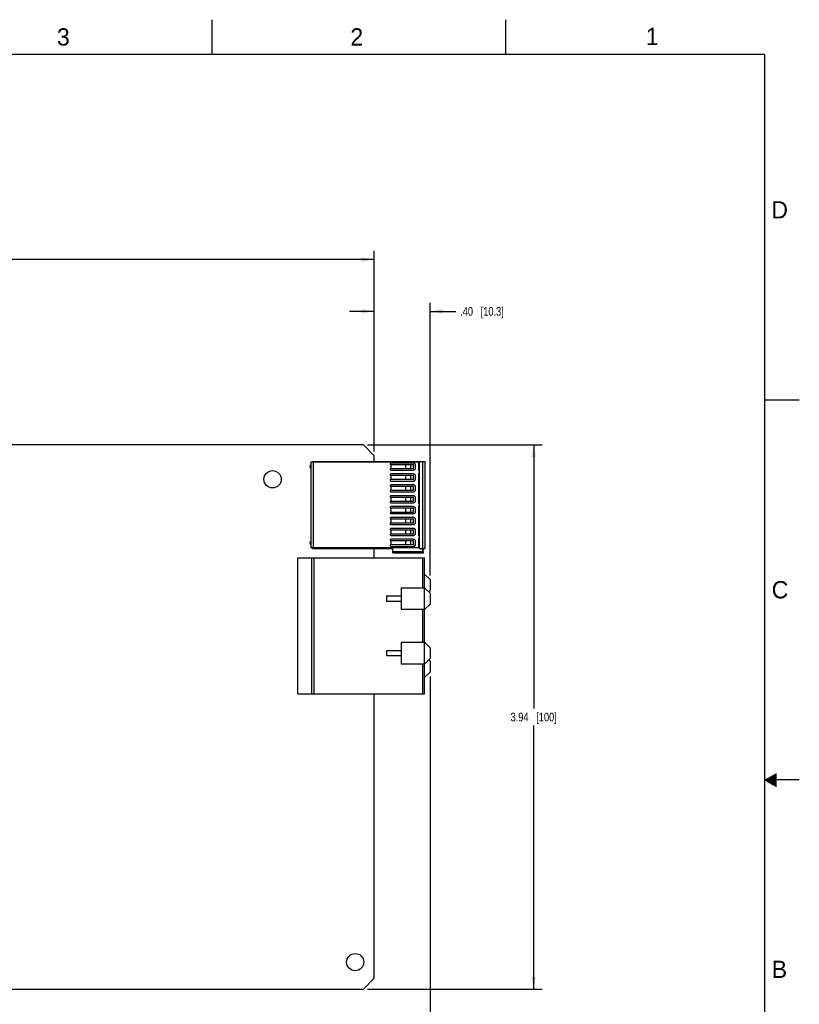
# Model space of a CAD drawing. Header units: inches. Extents: x 0 to 34, y 0 to 22.
# Tile 36 of 36: x 22.7 to 34, y 7.8 to 22. Entities that reach past the tile are written whole.
import ezdxf

# ---------------------------------------------------------------- set-up
doc = ezdxf.new("R2010")
doc.units = ezdxf.units.IN
doc.header["$LTSCALE"] = 1.87
doc.header["$MEASUREMENT"] = 0
doc.layers.get('0').update_dxf_attribs({"linetype": 'CONTINUOUS'})
doc.layers.add('DIMENSIONS', color=7, linetype='CONTINUOUS')
doc.styles.get("Standard").update_dxf_attribs({"font": 'txt', "width": 0.8})
doc.styles.add('TEXTSTYLE_2', font='txt')
doc.dimstyles.new('DIMSTYLE_3', dxfattribs={"dimtxt": 0.125, "dimasz": 0.18, "dimexe": 0.125, "dimexo": 0.0625, "dimgap": 0.0625, "dimtad": 0, "dimtih": 1, "dimtoh": 1, "dimlfac": 0.5, "dimzin": 4, "dimdsep": 46, "dimtxsty": 'STANDARD', "dimblk": '_FILLED', "dimblk1": '_FILLED', "dimblk2": '_FILLED', "dimcen": 0.09, "dimadec": 0, "dimazin": 0, "dimtp": 0.001, "dimtm": 0.001, "dimtfac": 1, "dimtofl": 0, "dimtmove": 0, "dimatfit": 3, "dimldrblk": '_FILLED', "dimfxl": 1, "dimtolj": 1, "dimtzin": 4, "dimarcsym": 0})

# ---------------------------------------------------------------- blocks, each defined once
blk = doc.blocks.new('_FILLED')
at = {"color": 0, "linetype": 'BYBLOCK'}
blk.add_solid([(0, 0), (-1, 0.174), (-1, -0.174)], dxfattribs=at)
blk = doc.blocks.new('*D24')
at = {"layer": 'DIMENSIONS', "color": 2, "linetype": 'CONTINUOUS'}
for p, q in [((28.656, 12.497), (28.656, 5.165)), ((13.52, 6.751), (13.52, 5.165)), ((13.52, 5.29), (20.413, 5.29)), ((28.656, 5.29), (21.763, 5.29))]:
    blk.add_line(p, q, dxfattribs=at)
at = {"layer": 'DIMENSIONS', "color": 2, "linetype": 'CONTINUOUS', "xscale": 0.18, "yscale": 0.18, "zscale": 0.18, "rotation": 180}
blk.add_blockref('_FILLED', (13.52, 5.29), dxfattribs=at)
at = {"layer": 'DIMENSIONS', "color": 2, "linetype": 'CONTINUOUS', "xscale": 0.18, "yscale": 0.18, "zscale": 0.18}
blk.add_blockref('_FILLED', (28.656, 5.29), dxfattribs=at)
at = {"layer": 'DIMENSIONS', "color": 2, "linetype": 'CONTINUOUS', "insert": (21.088, 5.352), "char_height": 0.125, "width": 1.225, "attachment_point": 2, "line_spacing_factor": 0.9}
blk.add_mtext('7.57{\\Ftxt.shx;\\W1.000000;\\H0.125000; }[192.2]', dxfattribs=at)
blk = doc.blocks.new('*D26')
at = {"layer": 'DIMENSIONS', "color": 2, "linetype": 'CONTINUOUS'}
for p, q in [((15.049, 17.036), (15.049, 18.655)), ((15.049, 18.53), (20.774, 18.53)), ((27.849, 18.53), (22.124, 18.53)), ((27.849, 15.752), (27.849, 18.655))]:
    blk.add_line(p, q, dxfattribs=at)
at = {"layer": 'DIMENSIONS', "color": 2, "linetype": 'CONTINUOUS', "xscale": 0.18, "yscale": 0.18, "zscale": 0.18, "rotation": 180}
blk.add_blockref('_FILLED', (15.049, 18.53), dxfattribs=at)
at = {"layer": 'DIMENSIONS', "color": 2, "linetype": 'CONTINUOUS', "xscale": 0.18, "yscale": 0.18, "zscale": 0.18}
blk.add_blockref('_FILLED', (27.849, 18.53), dxfattribs=at)
at = {"layer": 'DIMENSIONS', "color": 2, "linetype": 'CONTINUOUS', "insert": (21.449, 18.592), "char_height": 0.125, "width": 1.225, "attachment_point": 2, "line_spacing_factor": 0.9}
blk.add_mtext('6.40{\\Ftxt.shx;\\W1.000000;\\H0.125000; }[162.6]', dxfattribs=at)
blk = doc.blocks.new('*D27')
at = {"layer": 'DIMENSIONS', "color": 2, "linetype": 'CONTINUOUS'}
for p, q in [((27.753, 15.848), (30.281, 15.848)), ((30.156, 15.848), (30.156, 12.036)), ((30.156, 7.974), (30.156, 11.786)), ((27.753, 7.974), (30.281, 7.974))]:
    blk.add_line(p, q, dxfattribs=at)
at = {"layer": 'DIMENSIONS', "color": 2, "linetype": 'CONTINUOUS', "xscale": 0.18, "yscale": 0.18, "zscale": 0.18}
for p, rotation in [((30.156, 15.848), 90), ((30.156, 7.974), 270)]:
    blk.add_blockref('_FILLED', p, dxfattribs=dict(at, rotation=rotation))
at = {"layer": 'DIMENSIONS', "color": 2, "linetype": 'CONTINUOUS', "insert": (30.156, 11.973), "char_height": 0.125, "width": 1.025, "attachment_point": 2, "line_spacing_factor": 0.9}
blk.add_mtext('3.94{\\Ftxt.shx;\\W1.000000;\\H0.125000; }[100]', dxfattribs=at)
blk = doc.blocks.new('*D31')
at = {"layer": 'DIMENSIONS', "color": 2, "linetype": 'CONTINUOUS'}
for p, q in [((27.849, 15.752), (27.849, 17.905)), ((28.656, 13.96), (28.656, 17.905)), ((27.849, 17.78), (27.489, 17.78)), ((28.656, 17.78), (29.03, 17.78))]:
    blk.add_line(p, q, dxfattribs=at)
at = {"layer": 'DIMENSIONS', "color": 2, "linetype": 'CONTINUOUS', "xscale": 0.18, "yscale": 0.18, "zscale": 0.18}
blk.add_blockref('_FILLED', (27.849, 17.78), dxfattribs=at)
at = {"layer": 'DIMENSIONS', "color": 2, "linetype": 'CONTINUOUS', "xscale": 0.18, "yscale": 0.18, "zscale": 0.18, "rotation": 180}
blk.add_blockref('_FILLED', (28.656, 17.78), dxfattribs=at)
at = {"layer": 'DIMENSIONS', "color": 2, "linetype": 'CONTINUOUS', "insert": (29.092, 17.842), "char_height": 0.125, "width": 1.025, "attachment_point": 1, "line_spacing_factor": 0.9}
blk.add_mtext('.40{\\Ftxt.shx;\\W1.000000;\\H0.125000; }[10.3]', dxfattribs=at)

msp = doc.modelspace()

# ---------------------------------------------------------------- linework, layer by layer
at = {"color": 2, "linetype": 'CONTINUOUS'}
for p, q in [((25.5, 22), (25.5, 21.5)), ((29.75, 22), (29.75, 21.5)), ((33.5, 16.5), (34, 16.5)), ((34, 11), (33.5, 11)), ((33.517, 11.01), (33.67, 11.01)), ((33.517, 10.99), (33.67, 10.99)), ((33.535, 11.02), (33.67, 11.02)), ((33.535, 10.98), (33.67, 10.98)), ((33.552, 11.03), (33.67, 11.03)), ((33.552, 10.97), (33.67, 10.97)), ((33.569, 11.04), (33.67, 11.04)), ((33.587, 11.05), (33.67, 11.05)), ((33.604, 11.06), (33.67, 11.06)), ((33.621, 11.07), (33.67, 11.07)), ((33.639, 11.08), (33.67, 11.08)), ((33.656, 11.09), (33.67, 11.09)), ((33.569, 10.96), (33.67, 10.96)), ((33.587, 10.95), (33.67, 10.95)), ((33.604, 10.94), (33.67, 10.94)), ((33.621, 10.93), (33.67, 10.93)), ((33.639, 10.92), (33.67, 10.92)), ((33.656, 10.91), (33.67, 10.91))]:
    msp.add_line(p, q, dxfattribs=at)
at = {"color": 7, "linetype": 'CONTINUOUS'}
for p, q in [((27.691, 15.848), (15.968, 15.848)), ((27.691, 15.848), (27.849, 15.69)), ((27.849, 15.61), (27.849, 15.69)), ((26.935, 15.603), (28.487, 15.603)), ((26.935, 14.357), (26.935, 15.603)), ((26.955, 15.61), (28.581, 15.61)), ((26.955, 15.603), (26.955, 15.61)), ((26.968, 14.357), (26.968, 15.603)), ((28.079, 15.575), (28.079, 15.565)), ((28.079, 15.565), (28.416, 15.565)), ((28.416, 15.585), (28.089, 15.585)), ((28.09, 15.565), (28.09, 15.502)), ((28.092, 15.502), (28.092, 15.565)), ((28.3, 15.565), (28.3, 15.502)), ((28.304, 15.502), (28.304, 15.565)), ((28.378, 15.502), (28.378, 15.565)), ((28.416, 15.502), (28.416, 15.565)), ((28.447, 15.514), (28.447, 15.554)), ((28.487, 15.603), (28.487, 15.487)), ((28.502, 14.35), (28.502, 15.61)), ((28.55, 14.35), (28.55, 15.61)), ((28.581, 15.61), (28.581, 14.35)), ((28.416, 15.502), (28.079, 15.502)), ((28.079, 15.502), (28.079, 15.493)), ((28.079, 15.418), (28.079, 15.408)), ((28.079, 15.408), (28.416, 15.408)), ((28.089, 15.483), (28.416, 15.483)), ((28.416, 15.428), (28.089, 15.428)), ((28.09, 15.408), (28.09, 15.345)), ((28.092, 15.345), (28.092, 15.408)), ((28.3, 15.408), (28.3, 15.345)), ((28.304, 15.345), (28.304, 15.408)), ((28.378, 15.345), (28.378, 15.408)), ((28.416, 15.345), (28.416, 15.408)), ((28.447, 15.357), (28.447, 15.396)), ((28.487, 15.424), (28.487, 15.014)), ((28.498, 15.475), (28.502, 15.475)), ((28.502, 15.435), (28.498, 15.435)), ((28.416, 15.345), (28.079, 15.345)), ((28.079, 15.345), (28.079, 15.335)), ((28.079, 15.26), (28.079, 15.25)), ((28.079, 15.25), (28.416, 15.25)), ((28.089, 15.325), (28.416, 15.325)), ((28.416, 15.27), (28.089, 15.27)), ((28.09, 15.25), (28.09, 15.187)), ((28.092, 15.187), (28.092, 15.25)), ((28.3, 15.25), (28.3, 15.187)), ((28.304, 15.187), (28.304, 15.25)), ((28.378, 15.187), (28.378, 15.25)), ((28.416, 15.187), (28.416, 15.25)), ((28.416, 15.187), (28.079, 15.187)), ((28.079, 15.187), (28.079, 15.178)), ((28.079, 15.103), (28.079, 15.093)), ((28.089, 15.168), (28.416, 15.168)), ((28.416, 15.113), (28.089, 15.113)), ((28.447, 15.199), (28.447, 15.239)), ((28.079, 15.093), (28.416, 15.093)), ((28.416, 15.03), (28.079, 15.03)), ((28.079, 15.03), (28.079, 15.02)), ((28.089, 15.01), (28.416, 15.01)), ((28.09, 15.093), (28.09, 15.03)), ((28.092, 15.03), (28.092, 15.093)), ((28.3, 15.093), (28.3, 15.03)), ((28.304, 15.03), (28.304, 15.093)), ((28.378, 15.03), (28.378, 15.093)), ((28.416, 15.03), (28.416, 15.093)), ((28.447, 15.042), (28.447, 15.081)), ((28.498, 15.002), (28.502, 15.002)), ((28.502, 14.963), (28.498, 14.963)), ((28.079, 14.945), (28.079, 14.935)), ((28.079, 14.935), (28.416, 14.935)), ((28.416, 14.872), (28.079, 14.872)), ((28.079, 14.872), (28.079, 14.863)), ((28.416, 14.955), (28.089, 14.955)), ((28.089, 14.853), (28.416, 14.853)), ((28.09, 14.935), (28.09, 14.872)), ((28.092, 14.872), (28.092, 14.935)), ((28.3, 14.935), (28.3, 14.872)), ((28.304, 14.872), (28.304, 14.935)), ((28.378, 14.872), (28.378, 14.935)), ((28.416, 14.872), (28.416, 14.935)), ((28.447, 14.884), (28.447, 14.924)), ((28.487, 14.951), (28.487, 14.542)), ((28.079, 14.788), (28.079, 14.778)), ((28.079, 14.778), (28.416, 14.778)), ((28.416, 14.715), (28.079, 14.715)), ((28.079, 14.715), (28.079, 14.705)), ((28.416, 14.798), (28.089, 14.798)), ((28.089, 14.695), (28.416, 14.695)), ((28.09, 14.778), (28.09, 14.715)), ((28.092, 14.715), (28.092, 14.778)), ((28.3, 14.778), (28.3, 14.715)), ((28.304, 14.715), (28.304, 14.778)), ((28.378, 14.715), (28.378, 14.778)), ((28.416, 14.715), (28.416, 14.778)), ((28.447, 14.727), (28.447, 14.766)), ((28.079, 14.63), (28.079, 14.62)), ((28.079, 14.62), (28.416, 14.62)), ((28.416, 14.557), (28.079, 14.557)), ((28.079, 14.557), (28.079, 14.548)), ((28.416, 14.64), (28.089, 14.64)), ((28.089, 14.538), (28.416, 14.538)), ((28.09, 14.62), (28.09, 14.557)), ((28.092, 14.557), (28.092, 14.62)), ((28.3, 14.62), (28.3, 14.557)), ((28.304, 14.557), (28.304, 14.62)), ((28.378, 14.557), (28.378, 14.62)), ((28.416, 14.557), (28.416, 14.62)), ((28.447, 14.569), (28.447, 14.609)), ((28.079, 14.473), (28.079, 14.463)), ((28.079, 14.463), (28.416, 14.463)), ((28.416, 14.4), (28.079, 14.4)), ((28.079, 14.4), (28.079, 14.39)), ((28.416, 14.483), (28.089, 14.483)), ((28.09, 14.463), (28.09, 14.4)), ((28.092, 14.4), (28.092, 14.463)), ((28.3, 14.463), (28.3, 14.4)), ((28.304, 14.4), (28.304, 14.463)), ((28.378, 14.4), (28.378, 14.463)), ((28.416, 14.4), (28.416, 14.463)), ((28.447, 14.412), (28.447, 14.451)), ((28.487, 14.479), (28.487, 14.357)), ((28.498, 14.53), (28.502, 14.53)), ((28.502, 14.491), (28.498, 14.491)), ((28.487, 14.357), (26.935, 14.357)), ((26.955, 14.35), (26.955, 14.357)), ((26.955, 14.35), (28.117, 14.35)), ((27.849, 14.213), (27.849, 14.35)), ((28.089, 14.38), (28.416, 14.38)), ((28.117, 14.287), (28.117, 14.35)), ((28.546, 14.303), (28.117, 14.303)), ((28.117, 14.287), (28.563, 14.287)), ((28.502, 14.35), (28.581, 14.35)), ((28.542, 14.35), (28.546, 14.303)), ((28.563, 14.287), (28.558, 14.35)), ((26.743, 14.213), (28.577, 14.213)), ((26.743, 12.248), (26.743, 14.213)), ((26.939, 14.213), (26.939, 12.248)), ((26.979, 12.248), (26.979, 14.213)), ((28.546, 14.213), (28.546, 13.78)), ((28.577, 12.248), (28.577, 14.213)), ((28.656, 13.898), (28.577, 13.977)), ((28.656, 13.898), (28.656, 13.74)), ((28.239, 13.78), (28.577, 13.78)), ((28.239, 13.78), (28.239, 13.465)), ((28.656, 13.701), (28.577, 13.78)), ((28.636, 13.721), (28.656, 13.74)), ((28.656, 13.701), (28.656, 13.544)), ((28.026, 13.662), (28.239, 13.662)), ((28.026, 13.662), (28.026, 13.583)), ((28.239, 13.583), (28.026, 13.583)), ((28.577, 13.465), (28.656, 13.544)), ((28.577, 13.465), (28.239, 13.465)), ((28.546, 13.465), (28.546, 12.992)), ((28.239, 12.992), (28.577, 12.992)), ((28.239, 12.992), (28.239, 12.677)), ((28.656, 12.914), (28.577, 12.992)), ((28.026, 12.874), (28.239, 12.874)), ((28.026, 12.874), (28.026, 12.796)), ((28.656, 12.914), (28.656, 12.756)), ((28.239, 12.796), (28.026, 12.796)), ((28.577, 12.677), (28.656, 12.756)), ((28.656, 12.717), (28.636, 12.737)), ((28.656, 12.717), (28.656, 12.559)), ((28.577, 12.677), (28.239, 12.677)), ((28.546, 12.677), (28.546, 12.248)), ((28.577, 12.481), (28.656, 12.559)), ((26.743, 12.248), (28.577, 12.248)), ((27.849, 8.132), (27.849, 12.248)), ((27.849, 8.132), (27.691, 7.974)), ((15.968, 7.974), (27.691, 7.974))]:
    msp.add_line(p, q, dxfattribs=at)
at = {"color": 7, "linetype": 'CONTINUOUS', "const_width": 0.02}
for points in [[(33.5, 21.5), (0.5, 21.5)], [(33.5, 0.5), (33.5, 21.5)]]:
    msp.add_lwpolyline(points, dxfattribs=at)
at = {"color": 7, "linetype": 'CONTINUOUS'}
for centre in [(26.377, 15.35), (27.573, 8.364)]:
    msp.add_circle(centre, 0.125, dxfattribs=at)
for centre, radius, start, end in [((26.946, 15.534), 0.028, 111.4256, 248.574), ((28.089, 15.575), 0.00984, 90.0052, 179.9999), ((28.416, 15.554), 0.0315, 359.9995, 89.9984), ((28.089, 15.493), 0.00984, 179.9999, 269.9922), ((28.089, 15.418), 0.00984, 90.0052, 179.9999), ((28.416, 15.514), 0.0315, 269.9968, 359.9997), ((28.416, 15.396), 0.0315, 359.9995, 89.9984), ((28.498, 15.487), 0.0118, 179.9989, 270.0002), ((28.498, 15.424), 0.0118, 90.0036, 179.9829), ((28.089, 15.335), 0.00984, 179.9999, 269.9922), ((28.089, 15.26), 0.00984, 90.0052, 179.9999), ((28.416, 15.357), 0.0315, 269.9968, 359.9997), ((28.416, 15.239), 0.0315, 359.9995, 89.9984), ((28.089, 15.178), 0.00984, 179.9999, 269.9922), ((28.089, 15.103), 0.00984, 90.0052, 179.9999), ((28.416, 15.199), 0.0315, 269.9968, 359.9997), ((28.416, 15.081), 0.0315, 359.9995, 89.9984), ((28.089, 15.02), 0.00984, 179.9999, 269.9922), ((28.416, 15.042), 0.0315, 269.9968, 359.9997), ((28.498, 15.014), 0.0118, 179.9792, 270.0002), ((28.498, 14.951), 0.0118, 90.0036, 179.9982), ((28.089, 14.945), 0.00984, 90.0052, 179.9999), ((28.089, 14.863), 0.00984, 179.9999, 269.9922), ((28.416, 14.924), 0.0315, 359.9995, 89.9984), ((28.416, 14.884), 0.0315, 269.9968, 359.9997), ((28.089, 14.788), 0.00984, 90.0052, 179.9999), ((28.089, 14.705), 0.00984, 179.9999, 269.9922), ((28.416, 14.766), 0.0315, 359.9995, 89.9984), ((28.416, 14.727), 0.0315, 269.9968, 359.9997), ((28.089, 14.63), 0.00984, 90.0052, 179.9999), ((28.089, 14.548), 0.00984, 179.9999, 269.9922), ((28.416, 14.609), 0.0315, 359.9995, 89.9984), ((28.416, 14.569), 0.0315, 269.9968, 359.9997), ((28.498, 14.542), 0.0118, 179.9946, 270.0002), ((26.946, 14.431), 0.028, 113.7806, 246.2194), ((28.089, 14.473), 0.00984, 90.0052, 179.9999), ((28.089, 14.39), 0.00984, 179.9999, 269.9922), ((28.416, 14.451), 0.0315, 359.9995, 89.9984), ((28.416, 14.412), 0.0315, 269.9968, 359.9997), ((28.498, 14.479), 0.0118, 90.0036, 179.9993)]:
    msp.add_arc(centre, radius, start, end, dxfattribs=at)
msp.add_open_spline([(28.563, 14.287), (28.561, 14.287), (28.557, 14.288), (28.552, 14.291), (28.548, 14.296), (28.546, 14.3), (28.546, 14.303)], degree=3, knots=[0, 0, 0, 0, 0.217141, 0.449322, 0.708662, 1, 1, 1, 1], dxfattribs=at)

# ---------------------------------------------------------------- texts
at = {"color": 2, "linetype": 'CONTINUOUS', "char_height": 0.25, "width": 0.25, "attachment_point": 1, "line_spacing_factor": 0.9, "style": 'TEXTSTYLE_2'}
for s, insert in [('3', (23.257, 21.876)), ('2', (27.503, 21.876)), ('1', (31.778, 21.883)), ('D', (33.595, 19.374)), ('C', (33.6, 13.877)), ('B', (33.601, 8.385))]:
    msp.add_mtext(s, dxfattribs=dict(at, insert=insert))

# ---------------------------------------------------------------- dimensions: what is measured, and where the dimension line sits
at = {"layer": 'DIMENSIONS', "color": 2, "linetype": 'CONTINUOUS'}
for base, p1, p2, picture, middle in [((27.849, 18.53), (15.049, 16.974), (27.849, 15.69), '*D26', (21.449, 18.53)), ((28.656, 17.78), (27.849, 15.69), (28.656, 13.898), '*D31', (29.605, 17.78)), ((28.656, 5.29), (13.52, 6.813), (28.656, 12.559), '*D24', (21.088, 5.29))]:
    dim = msp.add_linear_dim(base=base, p1=p1, p2=p2, dimstyle='DIMSTYLE_3', dxfattribs=at)
    dim.commit()
    dim.dimension.update_dxf_attribs({"geometry": picture, "text_midpoint": middle, "dimtype": 160})
dim = msp.add_linear_dim(base=(30.156, 15.848), p1=(27.691, 7.974), p2=(27.691, 15.848), angle=90, dimstyle='DIMSTYLE_3', dxfattribs=at)
dim.commit()
dim.dimension.update_dxf_attribs({"geometry": '*D27', "text_midpoint": (30.156, 11.911), "dimtype": 160})

doc.saveas('drawing.dxf')
